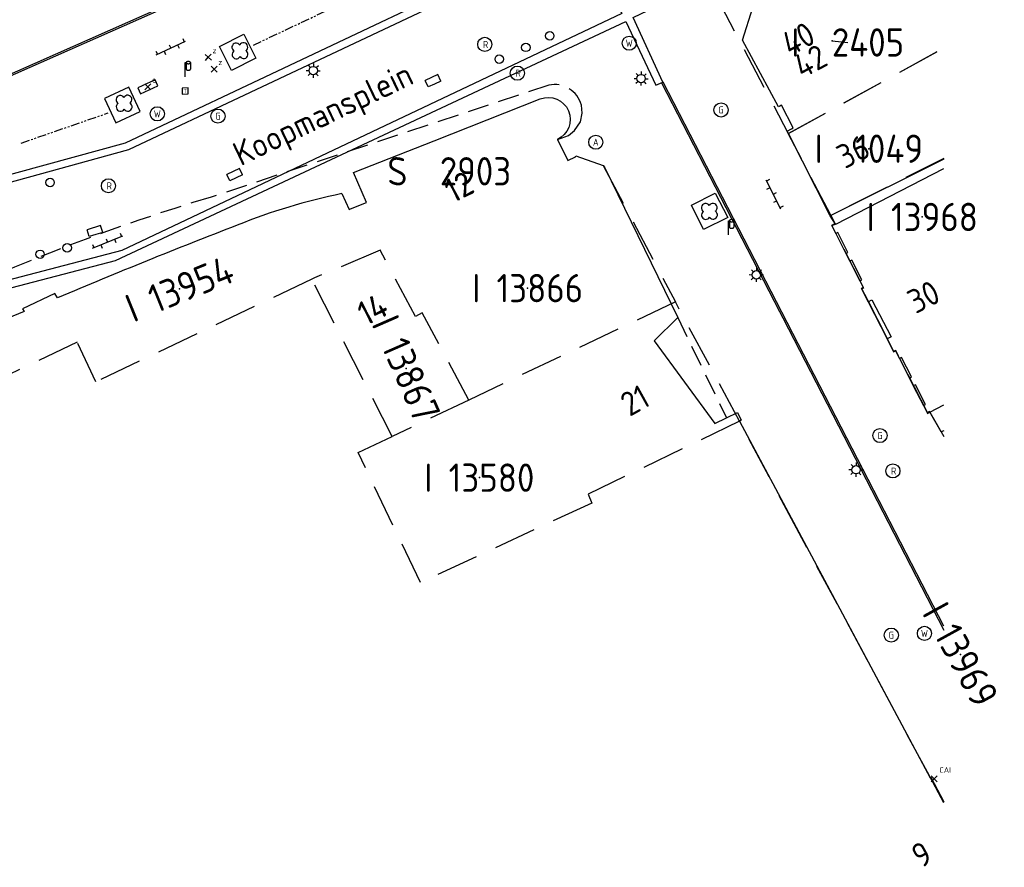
# Model space of a CAD drawing. Header units: metres. Extents: x 233700 to 233843, y 557019 to 557195.
# Tile 2 of 6: x 233772 to 233842, y 557022 to 557082. Entities that reach past the tile are written whole.
import ezdxf
from ezdxf.enums import TextEntityAlignment as Align

# ---------------------------------------------------------------- set-up
doc = ezdxf.new("R2010")
doc.units = ezdxf.units.M
for name, pattern in [('PHANTOM2', [1.25, 0.625, -0.125, 0.125, -0.125, 0.125, -0.125]), ('SK', [4.5, 3, -1.5]), ('STREEP', [4.5, 3, -1.5]), ('STREEP2', [2.25, 1.5, -0.75])]:
    doc.linetypes.add(name, pattern=pattern)
for name, color, linetype in [('B01_Hoofdgebouw', 2, 'Continuous'), ('B07_Tussenmuur', 9, 'STREEP'), ('B16_Luifel', 251, 'STREEP2'), ('BIJPIJL', 7, 'Continuous'), ('G01-D', 212, 'SK'), ('Q18_Fietsklemmen', 6, 'PHANTOM2'), ('Q21_Lichtmast', 7, 'Continuous'), ('Q22_Paal', 7, 'Continuous'), ('Q23_Straatkolk', 7, 'Continuous'), ('Q25_Cai_kast', 7, 'Continuous'), ('Q26_Boom', 82, 'Continuous'), ('Q28_Rioolput', 7, 'Continuous'), ('Q49_Afvalbak', 7, 'Continuous'), ('Q65_Telefooncel', 7, 'Continuous'), ('Q76_Afsl_gas', 7, 'Continuous'), ('Q77_Afsl_water', 7, 'Continuous'), ('Q78_Afsl_onb', 7, 'Continuous'), ('Q87_Elektra_kast', 7, 'Continuous'), ('Q98_Zitbank', 3, 'Continuous'), ('S02_Open_verharding', 7, 'Continuous'), ('T01_Muur', 1, 'Continuous'), ('T26_Onderdoorgang_topo', 15, 'STREEP2'), ('V02_Kantopenverh', 253, 'Continuous'), ('V09_Scheidingverharding', 255, 'Continuous'), ('V14_Gootverharding', 7, 'Continuous'), ('V15_Kantblindegeleidestrook', 61, 'Continuous'), ('Z01', 7, 'Continuous'), ('Z02_Huisnummer', 7, 'Continuous'), ('Z06_Straatnaam', 7, 'Continuous')]:
    doc.layers.add(name, color=color, linetype=linetype)
doc.styles.add('ISO', font='iso.shx')
doc.styles.get("Standard").update_dxf_attribs({"font": 'isocp.shx'})

# ---------------------------------------------------------------- blocks, each defined once
blk = doc.blocks.new('Q25_Cai_kast')
at = {"color": 0}
for p, q in [((-0.213, 0.21), (0, 0)), ((0, 0), (-0.21, -0.213)), ((0.21, 0.213), (0, 0)), ((0, 0), (0.213, -0.21))]:
    blk.add_line(p, q, dxfattribs=at)
blk.add_text('CAI', height=0.4, dxfattribs=at).set_placement((0.377, 0.433))
blk = doc.blocks.new('Q76_AFSL_GAS')
at = {"color": 0}
blk.add_circle((0, 0), 0.5, dxfattribs=at)
blk.add_text('G', height=0.5, dxfattribs=at).set_placement((0, 0), align=Align.MIDDLE_CENTER)
blk = doc.blocks.new('Q77_AFSL_WATER')
at = {"color": 0}
blk.add_circle((0, 0), 0.5, dxfattribs=at)
blk.add_text('W', height=0.5, dxfattribs=at).set_placement((0, 0), align=Align.MIDDLE_CENTER)
blk = doc.blocks.new('Q28_Rioolput')
at = {"color": 0}
blk.add_circle((0, 0), 0.5, dxfattribs=at)
blk.add_text('R', height=0.5, dxfattribs=at).set_placement((0.057, -0.008), align=Align.MIDDLE_CENTER)
blk = doc.blocks.new('Q21_Lichtmast')
at = {"color": 0}
for p, q in [((-0.5, 0.01), (-0.3, 0.006)), ((-0.347, 0.361), (-0.209, 0.216)), ((0.01, 0.5), (0.006, 0.3)), ((0.36, 0.347), (0.216, 0.208)), ((-0.216, -0.208), (-0.362, -0.347)), ((-0.007, -0.3), (-0.01, -0.498)), ((0.208, -0.216), (0.347, -0.361)), ((0.3, -0.006), (0.499, -0.009))]:
    blk.add_line(p, q, dxfattribs=at)
blk.add_circle((0, 0), 0.3, dxfattribs=at)
blk = doc.blocks.new('Q26_Boom')
at = {"color": 0}
for centre, start, end in [((-0.2746, 0.245516), 30.8855417, 242.2107579), ((-0.2746, 0.245516), 30.8855417, 242.2107579), ((0.246823, 0.260184), 301.0404269, 152.3371873), ((0.2616, -0.260516), 210.8855417, 62.2107579), ((-0.259823, -0.275184), 121.0404269, 332.3371873)]:
    blk.add_arc(centre, 0.299, start, end, dxfattribs=at)
blk = doc.blocks.new('Q98_Zitbank')
at = {"color": 0}
for p, q in [((-0.216, 0.207), (0, 0)), ((-0.208, -0.215), (0, 0)), ((0, 0), (0.207, 0.216)), ((0, 0), (0.216, -0.208))]:
    blk.add_line(p, q, dxfattribs=at)
blk.add_text('z', height=0.4, dxfattribs=at).set_placement((0.291, 0.288))
blk = doc.blocks.new('Q22_Paal')
at = {"color": 0}
blk.add_circle((0, 0), 0.3, dxfattribs=at)
blk = doc.blocks.new('Q78_AFSL_ONB')
at = {"color": 0}
blk.add_circle((0, 0), 0.5, dxfattribs=at)
blk.add_text('A', height=0.5, dxfattribs=at).set_placement((0, 0), align=Align.MIDDLE_CENTER)
blk = doc.blocks.new('Q87_ELEKTRA_KAST')
at = {"color": 0}
for p, q in [((-0.216, 0.207), (0, 0)), ((-0.208, -0.215), (0, 0)), ((0, 0), (0.207, 0.216)), ((0, 0), (0.216, -0.208))]:
    blk.add_line(p, q, dxfattribs=at)
blk.add_text('e', height=0.4, dxfattribs=at).set_placement((0.292, 0.301))
blk = doc.blocks.new('Q65_TELEFOONCEL')
for p, q in [((0.21, 0.213), (-0.213, 0.21)), ((-0.213, 0.21), (-0.21, -0.213)), ((0.213, -0.21), (0.21, 0.213)), ((-0.21, -0.213), (0.213, -0.21))]:
    blk.add_line(p, q)
blk.add_text('T', height=0.3).set_placement((0, 0), align=Align.MIDDLE_CENTER)
blk = doc.blocks.new('S026')
for p, q in [((0, 0), (2.3, 0)), ((0.1, 0.25), (0.1, 0)), ((0.625, 0), (0.625, -0.25)), ((1.15, 0.25), (1.15, 0)), ((1.675, 0), (1.675, -0.25)), ((2.2, 0.25), (2.2, 0))]:
    blk.add_line(p, q)
blk = doc.blocks.new('Q49_Afvalbak')
at = {"color": 0}
for p, q in [((0.368, 1.001), (0.369, 0.538)), ((0.062, 0.535), (0.065389, 0.519181)), ((0.065389, 0.519181), (0.076129, 0.504189)), ((0.076129, 0.504189), (0.092838, 0.490651)), ((0.092838, 0.490651), (0.114797, 0.479147)), ((0.114797, 0.479147), (0.141063, 0.470173)), ((0.141063, 0.470173), (0.170507, 0.464113)), ((0.170507, 0.464113), (0.201863, 0.46123)), ((0.201863, 0.46123), (0.233783, 0.461646)), ((0.233783, 0.461646), (0.264896, 0.465343)), ((0.264896, 0.465343), (0.293865, 0.472163)), ((0.293865, 0.472163), (0.319444, 0.481813)), ((0.319444, 0.481813), (0.340535, 0.493878)), ((0.340535, 0.493878), (0.35623, 0.507839)), ((0.35623, 0.507839), (0.365855, 0.523096)), ((0.365855, 0.523096), (0.369, 0.538))]:
    blk.add_line(p, q, dxfattribs=at)
for points in [[(0, 0), (-0.002, 1), (0.059, 1), (0.061, 0.538), (-0.001, 0.537)], [(0.368, 1.001), (0.364867, 1.016024), (0.361041, 1.023444), (0.355754, 1.03063), (0.349057, 1.037512), (0.341019, 1.044022), (0.331718, 1.050093), (0.321247, 1.055667), (0.30971, 1.060688), (0.297222, 1.065106), (0.283907, 1.068876), (0.269898, 1.071962), (0.255332, 1.074333), (0.240356, 1.075965), (0.225118, 1.076842), (0.20977, 1.076956), (0.194463, 1.076304), (0.179351, 1.074894), (0.164583, 1.07274), (0.150306, 1.069863), (0.136662, 1.066292), (0.123787, 1.062062), (0.111808, 1.057215), (0.100845, 1.051799), (0.091007, 1.045869), (0.082391, 1.039482), (0.075083, 1.032704), (0.069155, 1.0256), (0.064667, 1.018242), (0.061664, 1.010702), (0.060174, 1.003056), (0.060213, 0.99538), (0.06178, 0.98775), (0.064861, 0.980242), (0.069423, 0.972929), (0.075422, 0.965886), (0.082799, 0.959182), (0.091479, 0.952884), (0.101378, 0.947054), (0.112395, 0.94175), (0.124422, 0.937025), (0.13734, 0.932926), (0.151019, 0.929493), (0.165325, 0.926761), (0.180114, 0.924757), (0.19524, 0.923501), (0.210552, 0.923005), (0.225898, 0.923275), (0.241127, 0.924307), (0.256086, 0.926091), (0.270626, 0.92861), (0.284604, 0.931838), (0.29788, 0.935743), (0.310322, 0.940288), (0.321807, 0.945425), (0.332221, 0.951105), (0.34146, 0.957272), (0.349432, 0.963862), (0.356057, 0.970812), (0.361272, 0.978052), (0.365022, 0.98551), (0.368, 1.001)]]:
    blk.add_lwpolyline(points, dxfattribs=at)
blk = doc.blocks.new('Q23_Straatkolk')
at = {"color": 0}
for p, q in [((-0.507, 0), (-0.507, 0.5)), ((0.493, 0.5), (-0.507, 0.5)), ((-0.007, 0), (-0.507, 0)), ((0.493, 0), (-0.007, 0)), ((0.493, 0), (0.493, 0.5))]:
    blk.add_line(p, q, dxfattribs=at)
blk = doc.blocks.new('BIJPIJL')
at = {"color": 0}
blk.add_line((0, 0), (1, 0), dxfattribs=at)
blk = doc.blocks.new('Z01')
at = {"color": 0}
blk.add_point((0, 0), dxfattribs=at)
at = {"color": 0, "style": 'ISO', "oblique": 15}
blk.add_attdef('Z01', text='', height=1.8, dxfattribs=at).set_placement((0, 0), align=Align.MIDDLE)

msp = doc.modelspace()

# ---------------------------------------------------------------- linework, layer by layer
at = {"layer": 'B01_Hoofdgebouw'}
for points in [[(233823.077, 557080.577), (233823.79, 557082.887)], [(233826.312, 557073.983), (233826.223, 557074.158), (233826.539, 557074.321), (233826.647, 557074.377), (233825.816, 557075.982), (233825.701, 557075.922), (233825.614, 557075.877), (233823.077, 557080.577)], [(233795.348, 557068.655), (233796.487, 557069.104), (233795.572, 557071.237), (233801.27, 557073.478), (233808.763, 557076.428)], [(233829.26, 557068.17), (233826.312, 557073.983)], [(233837.304, 557072.18), (233829.26, 557068.17)], [(233829.656, 557067.569), (233837.304, 557071.522)], [(233794.738, 557069.736), (233795.267, 557068.623), (233795.348, 557068.655)], [(233829.647, 557067.587), (233829.389, 557067.454), (233829.661, 557066.918)], [(233829.656, 557067.569), (233829.647, 557067.587)], [(233830.375, 557065.509), (233830.519, 557065.581), (233829.804, 557066.99), (233829.661, 557066.918)], [(233830.375, 557065.509), (233830.647, 557064.974)], [(233831.357, 557063.573), (233831.5, 557063.645), (233830.79, 557065.046), (233830.647, 557064.974)], [(233831.357, 557063.573), (233831.615, 557063.065), (233831.487, 557063.004), (233831.941, 557062.102)], [(233831.941, 557062.102), (233832.217, 557062.243), (233833.57, 557059.608), (233833.294, 557059.467)], [(233818.486, 557060.981), (233816.825, 557059.33), (233821.102, 557053.493), (233821.939, 557053.895)], [(233833.294, 557059.467), (233833.745, 557058.565), (233833.882, 557058.635), (233834.159, 557058.093)], [(233834.865, 557056.708), (233835.008, 557056.781), (233834.302, 557058.166), (233834.159, 557058.093)], [(233834.865, 557056.708), (233835.142, 557056.165)], [(233835.858, 557054.762), (233836.001, 557054.835), (233835.285, 557056.238), (233835.142, 557056.165)], [(233821.939, 557053.895), (233822.705, 557054.263), (233822.975, 557053.724), (233822.861, 557053.665), (233836.336, 557028.464), (233836.388, 557028.491), (233837.304, 557026.763)], [(233835.858, 557054.762), (233836.139, 557054.212), (233836.318, 557054.306)], [(233836.318, 557054.306), (233837.304, 557054.823)]]:
    msp.add_lwpolyline(points, dxfattribs=at)
for points in [[(233808.763, 557076.428, -0.973918), (233809.981, 557073.565), (233810.72, 557072.069), (233811.261, 557072.331), (233811.295, 557072.399), (233813.226, 557071.722), (233813.304, 557071.611), (233818.486, 557060.981)], [(233794.738, 557069.736, 0.047243), (233787.348, 557067.501, 0.008492), (233774.657, 557062.369), (233774.462, 557062.69), (233772.185, 557061.606), (233772.288, 557061.41), (233770.261, 557060.576)]]:
    msp.add_lwpolyline(points, format="xyb", dxfattribs=at)
at = {"layer": 'B07_Tussenmuur'}
msp.add_lwpolyline([(233826.312, 557073.983), (233837.304, 557080.041)], dxfattribs=at)
at = {"layer": 'B16_Luifel'}
for points in [[(233809.981, 557073.565), (233810.765, 557073.857), (233811.189, 557074.2), (233811.613, 557074.805), (233811.734, 557075.431), (233811.687, 557075.981, 0.400048), (233809.367, 557077.401), (233785.509, 557069.495)], [(233785.509, 557069.495, 0.037258), (233765.467, 557061.814, 0.124244), (233756.886, 557054.66, 0.746425), (233758.662, 557051.072)]]:
    msp.add_lwpolyline(points, format="xyb", dxfattribs=at)
at = {"layer": 'G01-D'}
for points in [[(233821.097, 557083.906), (233826.299, 557073.976)], [(233826.299, 557073.976), (233837.304, 557080.042)], [(233829.322, 557068.207), (233826.299, 557073.976)], [(233813.226, 557071.722), (233818.329, 557062.095)], [(233837.304, 557072.227), (233829.322, 557068.207)], [(233837.115, 557052.903), (233836.296, 557054.344), (233836.141, 557054.263), (233833.902, 557058.65), (233833.747, 557058.616), (233833.296, 557059.518), (233831.943, 557062.153), (233831.489, 557063.055), (233831.617, 557063.116), (233829.391, 557067.505), (233829.626, 557067.626), (233829.322, 557068.207)], [(233797.458, 557065.733), (233792.807, 557063.777), (233792.618, 557063.687)], [(233797.458, 557065.733), (233797.508, 557065.754)], [(233803.714, 557055.151), (233800.432, 557061.316), (233799.948, 557061.057), (233797.458, 557065.733)], [(233792.618, 557063.687), (233777.369, 557056.445), (233776.035, 557059.243), (233761.491, 557052.336), (233762.824, 557049.537), (233761.106, 557048.139), (233759.67, 557046.969)], [(233798.316, 557052.586), (233792.618, 557063.687)], [(233818.329, 557062.095), (233803.714, 557055.151)], [(233822.846, 557053.649), (233818.329, 557062.095)], [(233803.714, 557055.151), (233798.316, 557052.586)], [(233822.846, 557053.649), (233812.167, 557048.502), (233812.41, 557047.874), (233800.317, 557042.258), (233795.893, 557051.435), (233798.316, 557052.586)], [(233836.138, 557028.861), (233827.072, 557045.748), (233822.846, 557053.649)], [(233837.304, 557052.982), (233837.115, 557052.903)], [(233837.115, 557052.903), (233837.304, 557052.57)], [(233837.304, 557026.689), (233836.138, 557028.861)]]:
    msp.add_lwpolyline(points, dxfattribs=at)
at = {"layer": 'Q18_Fietsklemmen'}
for points in [[(233788.491, 557080.228), (233794.371, 557083.003)], [(233772.072, 557073.308), (233778.24, 557075.443)]]:
    msp.add_lwpolyline(points, dxfattribs=at)
at = {"layer": 'T01_Muur'}
msp.add_lwpolyline([(233780.323, 557077.206), (233780.524, 557076.781), (233781.744, 557077.359), (233781.542, 557077.784), (233780.323, 557077.206)], dxfattribs=at)
at = {"layer": 'T26_Onderdoorgang_topo'}
msp.add_lwpolyline([(233818.486, 557060.981), (233821.939, 557053.895)], dxfattribs=at)
msp.add_lwpolyline([(233818.486, 557060.981), (233821.939, 557053.895)], dxfattribs=at)
at = {"layer": 'V02_Kantopenverh'}
for points in [[(233829.647, 557067.587), (233829.26, 557068.17)], [(233829.661, 557066.918), (233830.375, 557065.509)], [(233830.647, 557064.974), (233831.357, 557063.573)], [(233831.941, 557062.102), (233833.294, 557059.467)], [(233834.159, 557058.093), (233834.865, 557056.708)], [(233835.142, 557056.165), (233835.858, 557054.762)], [(233836.318, 557054.306), (233837.304, 557052.569)]]:
    msp.add_lwpolyline(points, dxfattribs=at)
at = {"layer": 'V09_Scheidingverharding'}
for points in [[(233767.85, 557076.52), (233796.56, 557089.22)], [(233786.95, 557078.44), (233786.1, 557080.14), (233787.82, 557081), (233788.67, 557079.3), (233786.95, 557078.44)], [(233778.78, 557074.75), (233780.5, 557075.54), (233779.68, 557077.25), (233777.97, 557076.46), (233778.78, 557074.75)], [(233822.02, 557068.06), (233820.32, 557067.209), (233819.471, 557068.915), (233821.143, 557069.766), (233822.02, 557068.06)]]:
    msp.add_lwpolyline(points, dxfattribs=at)
at = {"layer": 'V14_Gootverharding'}
msp.add_lwpolyline([(233775.89, 557129.61, 0.354489), (233767.37, 557133.23), (233753.61, 557129.5), (233755.28, 557123.52), (233767.94, 557076.7), (233796.39, 557089.29), (233775.89, 557129.61)], format="xyb", dxfattribs=at)
for points in [[(233817.346, 557077.571), (233817.457, 557077.625)], [(233817.346, 557077.571), (233822.644, 557067.304), (233825.685, 557061.412), (233825.92, 557060.957), (233837.304, 557038.897)], [(233837.304, 557039.183), (233817.457, 557077.625)]]:
    msp.add_lwpolyline(points, dxfattribs=at)
at = {"layer": 'V15_Kantblindegeleidestrook'}
for points in [[(233805.479, 557085), (233779.663, 557072.834), (233759.054, 557067.155), (233761.129, 557064.418), (233762.388, 557065.417), (233762.792, 557065), (233759.81, 557062.474), (233759.421, 557062.943), (233760.697, 557063.995), (233758.149, 557067.356), (233755.596, 557077.074), (233738.379, 557139.944)], [(233738.958, 557140.101), (233756.176, 557077.229), (233758.689, 557067.66), (233779.447, 557073.323), (233804.381, 557085.129)], [(233814.384, 557082.758), (233814.55, 557082.461), (233779.186, 557065.722), (233768.983, 557063.065), (233764.894, 557059.76), (233764.526, 557060.215), (233765.765, 557061.235), (233765.402, 557061.675), (233762.31, 557059.126), (233762.673, 557058.686), (233764.063, 557059.833), (233764.427, 557059.383), (233752.917, 557050.08), (233741.443, 557040.718), (233741.661, 557040.148), (233753.283, 557049.63), (233769.25, 557062.535), (233778.759, 557065.012), (233814.813, 557081.895), (233816.949, 557077.4), (233817.432, 557077.621), (233815.33, 557082.188), (233837.304, 557092.655)]]:
    msp.add_lwpolyline(points, dxfattribs=at)

# ---------------------------------------------------------------- block references
at = {"layer": 'BIJPIJL', "xscale": 1.095536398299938, "yscale": 1.095536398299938, "rotation": 354.2373671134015}
msp.add_blockref('BIJPIJL', (233829.415, 557080.535), dxfattribs=at)
at = {"layer": 'Q21_Lichtmast'}
for p in [(233792.727, 557078.429), (233815.899, 557077.866), (233824.046, 557064.003), (233831.091, 557050.229)]:
    msp.add_blockref('Q21_Lichtmast', p, dxfattribs=at)
at = {"layer": 'Q22_Paal'}
for p in [(233809.442, 557080.888), (233807.75, 557080.074), (233805.877, 557079.243), (233774.122, 557070.523), (233775.336, 557065.907), (233773.415, 557065.449)]:
    msp.add_blockref('Q22_Paal', p, dxfattribs=at)
at = {"layer": 'Q23_Straatkolk'}
for p, rotation in [((233801.3, 557077.488), 25.02346931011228), ((233787.287, 557070.858), 25.5117818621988), ((233777.371, 557066.851), 17.2229348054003)]:
    msp.add_blockref('Q23_Straatkolk', p, dxfattribs=dict(at, rotation=rotation))
at = {"layer": 'Q25_Cai_kast'}
msp.add_blockref('Q25_Cai_kast', (233836.611, 557028.376), dxfattribs=at)
at = {"layer": 'Q26_Boom'}
for p in [(233787.55, 557079.84), (233779.36, 557076.13), (233820.733, 557068.492)]:
    msp.add_blockref('Q26_Boom', p, dxfattribs=at)
at = {"layer": 'Q28_Rioolput'}
for p in [(233804.851, 557080.285), (233807.157, 557078.25), (233778.249, 557070.294), (233833.696, 557050.143)]:
    msp.add_blockref('Q28_Rioolput', p, dxfattribs=at)
at = {"layer": 'Q49_Afvalbak'}
for p in [(233783.679, 557077.996), (233822.086, 557066.827)]:
    msp.add_blockref('Q49_Afvalbak', p, dxfattribs=at)
at = {"layer": 'Q65_Telefooncel'}
msp.add_blockref('Q65_TELEFOONCEL', (233783.667, 557076.991), dxfattribs=at)
at = {"layer": 'Q76_Afsl_gas'}
for p in [(233821.55, 557075.65), (233785.991, 557075.216), (233832.783, 557052.642), (233833.586, 557038.54)]:
    msp.add_blockref('Q76_AFSL_GAS', p, dxfattribs=at)
at = {"layer": 'Q77_Afsl_water'}
for p in [(233815.059, 557080.368), (233781.704, 557075.376), (233835.929, 557038.663)]:
    msp.add_blockref('Q77_AFSL_WATER', p, dxfattribs=at)
at = {"layer": 'Q78_Afsl_onb'}
msp.add_blockref('Q78_AFSL_ONB', (233812.697, 557073.373), dxfattribs=at)
at = {"layer": 'Q87_Elektra_kast'}
msp.add_blockref('Q87_ELEKTRA_KAST', (233781.033, 557077.283), dxfattribs=at)
at = {"layer": 'Q98_Zitbank'}
for p in [(233785.31, 557079.37), (233785.72, 557078.53)]:
    msp.add_blockref('Q98_Zitbank', p, dxfattribs=at)
at = {"layer": 'S02_Open_verharding'}
for p, rotation in [((233781.615, 557079.545), 24.88561637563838), ((233824.718, 557070.71), 296.7434735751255), ((233777.13, 557065.883), 22.23902612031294)]:
    msp.add_blockref('S026', p, dxfattribs=dict(at, rotation=rotation))
at = {"layer": 'Z01'}
ref = msp.add_blockref('Z01', (233829.415, 557080.535), dxfattribs=at)
ref.add_attrib('', 'I  2405', dxfattribs={"layer": '0', "height": 2, "style": 'ISO'}).set_placement((233830.505, 557080.425), align=Align.MIDDLE)
ref = msp.add_blockref('Z01', (233832.002, 557072.914), dxfattribs=at)
ref.add_attrib('', 'I  1049', dxfattribs={"layer": '0', "height": 2, "style": 'ISO'}).set_placement((233832.002, 557072.914), align=Align.MIDDLE)
ref = msp.add_blockref('Z01', (233802.34, 557071.322), dxfattribs=at)
ref.add_attrib('', 'S  2903', dxfattribs={"layer": '0', "height": 2, "style": 'ISO'}).set_placement((233802.34, 557071.322), align=Align.MIDDLE)
ref = msp.add_blockref('Z01', (233835.775, 557068.093), dxfattribs=at)
ref.add_attrib('', 'I 13968', dxfattribs={"layer": '0', "height": 2, "style": 'ISO'}).set_placement((233835.775, 557068.093), align=Align.MIDDLE)
ref = msp.add_blockref('Z01', (233783.272, 557063.018), dxfattribs=at)
ref.add_attrib('', 'I 13954', dxfattribs={"layer": '0', "height": 2, "rotation": 22, "style": 'ISO'}).set_placement((233783.272, 557063.018), align=Align.MIDDLE)
ref = msp.add_blockref('Z01', (233807.881, 557063.063), dxfattribs=at)
ref.add_attrib('', 'I 13866', dxfattribs={"layer": '0', "height": 2, "style": 'ISO'}).set_placement((233807.881, 557063.063), align=Align.MIDDLE)
ref = msp.add_blockref('Z01', (233799.3, 557057.375), dxfattribs=at)
ref.add_attrib('', 'I 13867', dxfattribs={"layer": '0', "height": 2, "rotation": -66.4, "style": 'ISO'}).set_placement((233799.3, 557057.375), align=Align.MIDDLE)
ref = msp.add_blockref('Z01', (233804.466, 557049.67), dxfattribs=at)
ref.add_attrib('', 'I 13580', dxfattribs={"layer": '0', "height": 2, "style": 'ISO'}).set_placement((233804.466, 557049.67), align=Align.MIDDLE)
ref = msp.add_blockref('Z01', (233838.486, 557037.159), dxfattribs=at)
ref.add_attrib('', 'I 13969', dxfattribs={"layer": '0', "height": 2, "rotation": -61.2, "style": 'ISO'}).set_placement((233838.486, 557037.159), align=Align.MIDDLE)

# ---------------------------------------------------------------- texts
at = {"layer": 'Z02_Huisnummer', "style": 'ISO'}
for s, rotation, p in [('40', 28.4, (233826.998, 557080.681)), ('42', 28.4, (233827.853, 557079.098)), ('36', 26.9, (233830.886, 557072.703)), ('12', 29.25, (233803.027, 557070.216)), ('12', 25.7, (233803.027, 557070.216)), ('30', 27, (233835.867, 557062.447)), ('14', 29.25, (233796.916, 557061.567)), ('14', 25.7, (233796.916, 557061.567)), ('21', 28.98, (233815.46, 557055.128)), ('9', 28.98, (233835.73, 557023.04))]:
    msp.add_text(s, height=1.7, rotation=rotation, dxfattribs=at).set_placement(p, align=Align.MIDDLE_CENTER)
at = {"layer": 'Z06_Straatnaam', "style": 'ISO'}
msp.add_text('Koopmansplein', height=1.7, rotation=25.52533, dxfattribs=at).set_placement((233793.409, 557075.371), align=Align.MIDDLE_CENTER)

doc.saveas('drawing.dxf')
